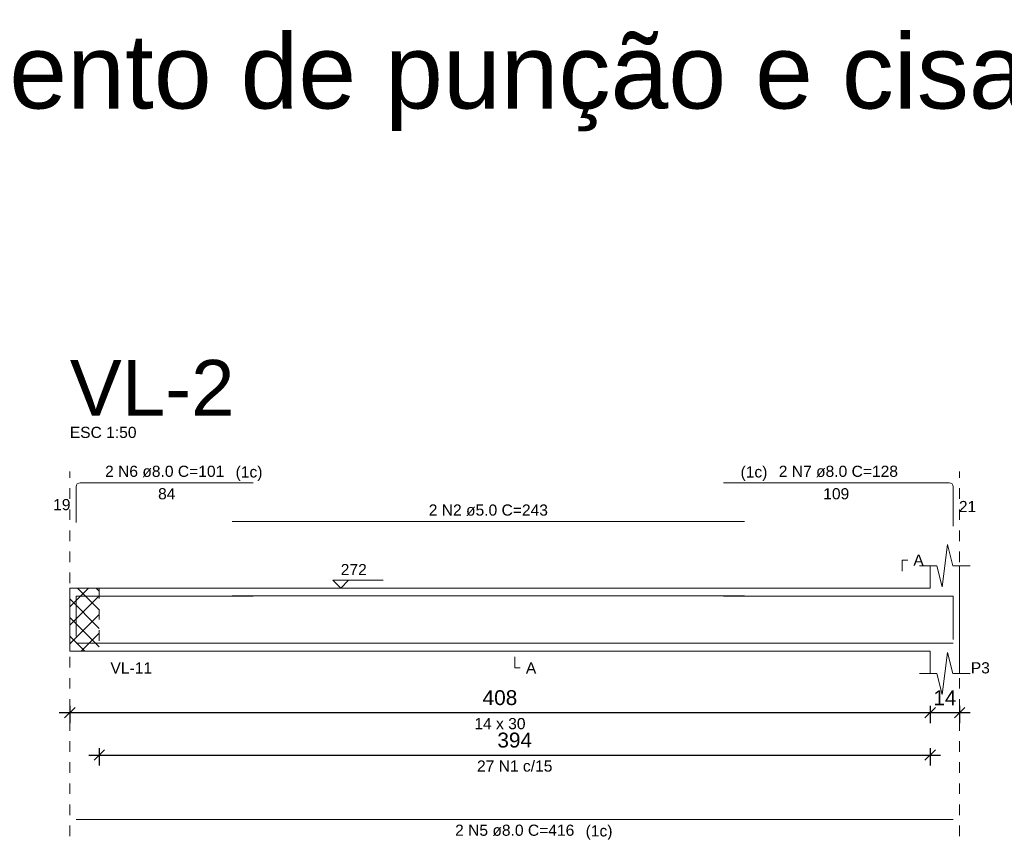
# Model space of a CAD drawing. Header units: millimetres. Extents: x 337 to 526, y -381 to -65.
# Tile 7 of 104: x 350 to 359, y -352 to -344. Entities that reach past the tile are written whole.
import ezdxf

# ---------------------------------------------------------------- set-up
doc = ezdxf.new("R2010")
doc.units = ezdxf.units.MM
doc.header["$MEASUREMENT"] = 0
doc.linetypes.add('Dashed', pattern=[0.75, 0.5, -0.25])
doc.layers.get('0').update_dxf_attribs({"lineweight": 5})
for name, color, linetype, lineweight in [('Descrição da armadura', 7, 'Continuous', 5), ('DT-Barras na forma', 1, 'Continuous', 20), ('DT-Barras rebatidas', 1, 'Continuous', 20), ('DT-Cotas', 7, 'Continuous', 5), ('DT-Forma', 5, 'Continuous', 5), ('DT-Hachura intersecção vigas', 7, 'Continuous', 5), ('DT-Pontilhado', 7, 'Dashed', 5), ('DT-Textos', 7, 'Continuous', 5), ('DT-Título', 102, 'Continuous', 20), ('Textos armaduras', 7, 'Continuous', 5)]:
    doc.layers.add(name, color=color, linetype=linetype, lineweight=lineweight)
doc.styles.add('Arial', font='arial.ttf')
doc.dimstyles.new('UM_50.000000', dxfattribs={"dimtxt": 0.18, "dimasz": 0.1, "dimexe": 0.1, "dimexo": 0.2, "dimgap": 0, "dimtad": 1, "dimtih": 1, "dimtoh": 1, "dimdec": 1, "dimlfac": 50, "dimzin": 0, "dimdsep": 46, "dimtxsty": 'Standard', "dimcen": 0.09, "dimdle": 0.1, "dimadec": 1, "dimazin": 2, "dimtfac": 1, "dimtdec": 4, "dimtofl": 0, "dimtmove": 0, "dimatfit": 3, "dimfxl": 1, "dimtolj": 1, "dimarcsym": 0})

# ---------------------------------------------------------------- blocks, each defined once
blk = doc.blocks.new('_Oblique')
at = {"color": 0, "linetype": 'ByBlock', "lineweight": -2}
blk.add_line((-0.5, -0.5), (0.5, 0.5), dxfattribs=at)
blk = doc.blocks.new('*D705')
at = {"layer": 'Defpoints', "color": 0, "transparency": 16777216}
for p in [(350.1948, -350.5061), (358.3548, -350.5061), (358.3548, -350.7708)]:
    blk.add_point(p, dxfattribs=at)
at = {"layer": 'DT-Cotas', "color": 0, "lineweight": -2, "transparency": 16777216}
for p, q in [((350.1948, -350.7061), (350.1948, -350.8708)), ((358.3548, -350.7061), (358.3548, -350.8708)), ((350.0948, -350.7708), (358.4548, -350.7708))]:
    blk.add_line(p, q, dxfattribs=at)
at = {"layer": 'DT-Cotas', "color": 0, "lineweight": -2, "transparency": 16777216, "xscale": 0.1, "yscale": 0.1, "zscale": 0.1, "rotation": 180}
blk.add_blockref('_Oblique', (350.1948, -350.7708), dxfattribs=at)
at = {"layer": 'DT-Cotas', "color": 0, "lineweight": -2, "transparency": 16777216, "xscale": 0.1, "yscale": 0.1, "zscale": 0.1}
blk.add_blockref('_Oblique', (358.3548, -350.7708), dxfattribs=at)
at = {"layer": 'DT-Cotas', "color": 7, "transparency": 16777216, "insert": (354.2748, -350.6296), "char_height": 0.1412, "attachment_point": 5, "rotation": 0.00573, "style": 'Arial'}
blk.add_mtext('\\A1;408', dxfattribs=at)
blk = doc.blocks.new('*D706')
at = {"layer": 'Defpoints', "color": 0, "transparency": 16777216}
for p in [(358.3548, -350.5061), (358.6348, -350.5061), (358.6348, -350.7708)]:
    blk.add_point(p, dxfattribs=at)
at = {"layer": 'DT-Cotas', "color": 0, "lineweight": -2, "transparency": 16777216}
for p, q in [((358.3548, -350.7061), (358.3548, -350.8708)), ((358.6348, -350.7061), (358.6348, -350.8708)), ((358.2548, -350.7708), (358.7348, -350.7708))]:
    blk.add_line(p, q, dxfattribs=at)
at = {"layer": 'DT-Cotas', "color": 0, "lineweight": -2, "transparency": 16777216, "xscale": 0.1, "yscale": 0.1, "zscale": 0.1, "rotation": 180}
blk.add_blockref('_Oblique', (358.3548, -350.7708), dxfattribs=at)
at = {"layer": 'DT-Cotas', "color": 0, "lineweight": -2, "transparency": 16777216, "xscale": 0.1, "yscale": 0.1, "zscale": 0.1}
blk.add_blockref('_Oblique', (358.6348, -350.7708), dxfattribs=at)
at = {"layer": 'DT-Cotas', "color": 7, "transparency": 16777216, "insert": (358.4948, -350.6296), "char_height": 0.1412, "attachment_point": 5, "rotation": 0.00573, "style": 'Arial'}
blk.add_mtext('\\A1;14', dxfattribs=at)
blk = doc.blocks.new('*D707')
at = {"layer": 'Defpoints', "color": 0, "transparency": 16777216}
for p in [(350.4748, -350.9085), (358.3548, -350.9085), (358.3548, -351.1733)]:
    blk.add_point(p, dxfattribs=at)
at = {"layer": 'DT-Cotas', "color": 0, "lineweight": -2, "transparency": 16777216}
for p, q in [((350.4748, -351.1085), (350.4748, -351.2733)), ((358.3548, -351.1085), (358.3548, -351.2733)), ((350.3748, -351.1733), (358.4548, -351.1733))]:
    blk.add_line(p, q, dxfattribs=at)
at = {"layer": 'DT-Cotas', "color": 0, "lineweight": -2, "transparency": 16777216, "xscale": 0.1, "yscale": 0.1, "zscale": 0.1, "rotation": 180}
blk.add_blockref('_Oblique', (350.4748, -351.1733), dxfattribs=at)
at = {"layer": 'DT-Cotas', "color": 0, "lineweight": -2, "transparency": 16777216, "xscale": 0.1, "yscale": 0.1, "zscale": 0.1}
blk.add_blockref('_Oblique', (358.3548, -351.1733), dxfattribs=at)
at = {"layer": 'DT-Cotas', "color": 7, "transparency": 16777216, "insert": (354.4148, -351.0321), "char_height": 0.1412, "attachment_point": 5, "rotation": 0.00573, "style": 'Arial'}
blk.add_mtext('\\A1;394', dxfattribs=at)

msp = doc.modelspace()

# ---------------------------------------------------------------- hatches: boundary and pattern name
at = {"layer": 'DT-Hachura intersecção vigas', "linetype": 'Continuous'}
h = msp.add_hatch(dxfattribs=at)
h.set_pattern_fill('ANSI37', color=256, style=0)
h.set_pattern_definition([(45, (337.23872, -405.32483), (-0.08838835, 0.08838835), []), (135, (337.23872, -405.32483), (-0.08838835, -0.08838835), [])])
h.paths.add_polyline_path([(350.1948, -350.1884), (350.4748, -350.1884), (350.4748, -349.5884), (350.1948, -349.5884), (350.1948, -350.1884)])

# ---------------------------------------------------------------- linework, layer by layer
at = {"layer": 'DT-Barras na forma'}
for points in [[(350.2548, -350.0441), (350.2548, -349.6664), (351.9348, -349.6664)], [(351.7348, -349.6634), (356.5948, -349.6634)], [(356.3948, -349.6664), (358.5748, -349.6664), (358.5748, -350.0779)], [(350.2548, -350.1104), (358.5748, -350.1104)]]:
    msp.add_lwpolyline(points, dxfattribs=at)
at = {"layer": 'DT-Barras rebatidas'}
for p, q in [((350.2948, -348.5897), (351.9348, -348.5897)), ((356.3948, -348.5897), (358.5348, -348.5897)), ((350.2548, -348.9674), (350.2548, -348.6297)), ((358.5748, -348.6297), (358.5748, -349.0013)), ((351.7348, -348.9574), (356.5948, -348.9574)), ((350.2548, -351.7836), (358.5748, -351.7836))]:
    msp.add_line(p, q, dxfattribs=at)
for centre, start, end in [((350.2948, -348.6297), 90, 180), ((358.5348, -348.6297), 0, 90)]:
    msp.add_arc(centre, 0.04, start, end, dxfattribs=at)
at = {"layer": 'DT-Forma'}
for p, q in [((358.4698, -349.5766), (358.5198, -349.1766)), ((358.5198, -349.1766), (358.5698, -349.3766)), ((358.2548, -349.3766), (358.4198, -349.3766)), ((358.3548, -349.5884), (358.3548, -349.3766)), ((358.4198, -349.3766), (358.4698, -349.5766)), ((358.5698, -349.3766), (358.7348, -349.3766)), ((358.6348, -349.3766), (358.6348, -349.5884)), ((350.1948, -349.5884), (350.4748, -349.5884)), ((350.4748, -349.5884), (358.3548, -349.5884)), ((350.1948, -350.1884), (350.4748, -350.1884)), ((350.4748, -350.1884), (358.3548, -350.1884)), ((358.3548, -350.1884), (358.3548, -350.4002)), ((358.4698, -350.6002), (358.5198, -350.2002)), ((358.5198, -350.2002), (358.5698, -350.4002)), ((358.6348, -350.4002), (358.6348, -350.1884)), ((358.2548, -350.4002), (358.4198, -350.4002)), ((358.4198, -350.4002), (358.4698, -350.6002)), ((358.5698, -350.4002), (358.7348, -350.4002))]:
    msp.add_line(p, q, dxfattribs=at)
at = {"layer": 'DT-Forma', "linetype": 'Continuous'}
for p, q in [((350.1948, -350.1884), (350.1948, -349.5884)), ((358.6348, -349.5884), (358.6348, -350.1884))]:
    msp.add_line(p, q, dxfattribs=at)
at = {"layer": 'DT-Pontilhado', "ltscale": 0.2}
for p, q in [((350.1948, -351.9425), (350.1948, -348.4838)), ((358.6348, -351.9425), (358.6348, -348.4838)), ((350.4748, -349.5884), (350.4748, -350.1884))]:
    msp.add_line(p, q, dxfattribs=at)
at = {"layer": 'DT-Textos'}
for points in [[(358.0901, -349.4295), (358.0901, -349.3236), (358.143, -349.3236)], [(352.8388, -349.5143), (352.7647, -349.5884), (352.6906, -349.5143), (353.1671, -349.5143)], [(354.4148, -350.2413), (354.4148, -350.3472), (354.4678, -350.3472)]]:
    msp.add_lwpolyline(points, dxfattribs=at)

# ---------------------------------------------------------------- texts
at = {"layer": 'Descrição da armadura', "linetype": 'Continuous', "char_height": 0.1059, "attachment_point": 8, "line_spacing_factor": 0.798, "style": 'Arial'}
for s, insert, width in [('2 N6 ø8.0 C=101', (351.0948, -348.5368), 2.267374), ('2 N7 ø8.0 C=128', (357.4848, -348.5368), 2.267374), ('2 N2 ø5.0 C=243', (354.1648, -348.9044), 2.267374), ('27 N1 c/15', (354.4148, -351.3321), 1.434671), ('2 N5 ø8.0 C=416', (354.4148, -351.9425), 2.267374)]:
    msp.add_mtext(s, dxfattribs=dict(at, insert=insert, width=width))
at = {"layer": 'DT-Textos', "char_height": 0.1059, "line_spacing_factor": 0.798, "style": 'Arial'}
for s, insert, width, attachment_point in [('ESC 1:50', (350.1948, -348.1661), 1.288964, 7), ('(1c)', (351.7677, -348.5718), 0.518615, 7), ('(1c)', (356.8117, -348.5718), 0.518615, 9), ('A', (358.196, -349.3766), 0.200858, 7), ('272', (352.7647, -349.4666), 0.50244, 7), ('VL-11', (350.5807, -350.4002), 0.803581, 7), ('A', (354.5207, -350.4002), 0.200858, 7), ('P3', (358.7407, -350.4002), 0.368339, 7), ('14 x 30', (354.2748, -350.9297), 0.987824, 8), ('(1c)', (355.0877, -351.9778), 0.518615, 7)]:
    msp.add_mtext(s, dxfattribs=dict(at, insert=insert, width=width, attachment_point=attachment_point))
at = {"layer": 'DT-Título', "line_spacing_factor": 0.798, "style": 'Arial'}
for s, insert, char_height, width, attachment_point in [('Detalhamento de punção e cisalhamento do radier do pavimento Radier (Nível 0)', (380.8677, -345.2562), 0.706, 68.620375, 9), ('VL-2', (350.1948, -347.9543), 0.5295, 3.180504, 7)]:
    msp.add_mtext(s, dxfattribs=dict(at, insert=insert, char_height=char_height, width=width, attachment_point=attachment_point))
at = {"layer": 'Textos armaduras', "linetype": 'Continuous', "char_height": 0.1059, "attachment_point": 7, "line_spacing_factor": 0.798, "style": 'Arial'}
for s, insert, width in [('84', (351.0323, -348.7486), 0.329953), ('109', (357.3411, -348.7486), 0.494929), ('19', (350.0369, -348.8515), 0.329953), ('21', (358.6278, -348.8684), 0.329953)]:
    msp.add_mtext(s, dxfattribs=dict(at, insert=insert, width=width))

# ---------------------------------------------------------------- dimensions: what is measured, and where the dimension line sits
at = {"layer": 'DT-Cotas'}
for base, p1, p2, picture, middle in [((358.3548, -350.7708), (350.1948, -350.5061), (358.3548, -350.5061), '*D705', (354.2748, -350.6296)), ((358.6348, -350.7708), (358.3548, -350.5061), (358.6348, -350.5061), '*D706', (358.4948, -350.6296)), ((358.3548, -351.1733), (350.4748, -350.9085), (358.3548, -350.9085), '*D707', (354.4148, -351.0321))]:
    dim = msp.add_linear_dim(base=base, p1=p1, p2=p2, dimstyle='UM_50.000000', override={"dimtxt": 0.1412, "dimasz": 0.1, "dimexe": 0.1, "dimexo": 0.2, "dimtad": 1, "dimtih": 0, "dimtoh": 0, "dimdec": 1, "dimlfac": 50, "dimzin": 8, "dimtxsty": 'Arial', "dimblk": 'Oblique', "dimblk1": 'Oblique', "dimblk2": 'Oblique', "dimsah": 1, "dimdle": 0.1, "dimse1": 0, "dimse2": 0, "dimclrt": 7, "dimadec": 1, "dimazin": 3, "dimtmove": 2, "dimldrblk": 'Oblique'}, dxfattribs=at)
    dim.commit()
    dim.dimension.update_dxf_attribs({"geometry": picture, "text_midpoint": middle, "dimtype": 160, "text_rotation": 0.00573})

doc.saveas('drawing.dxf')
